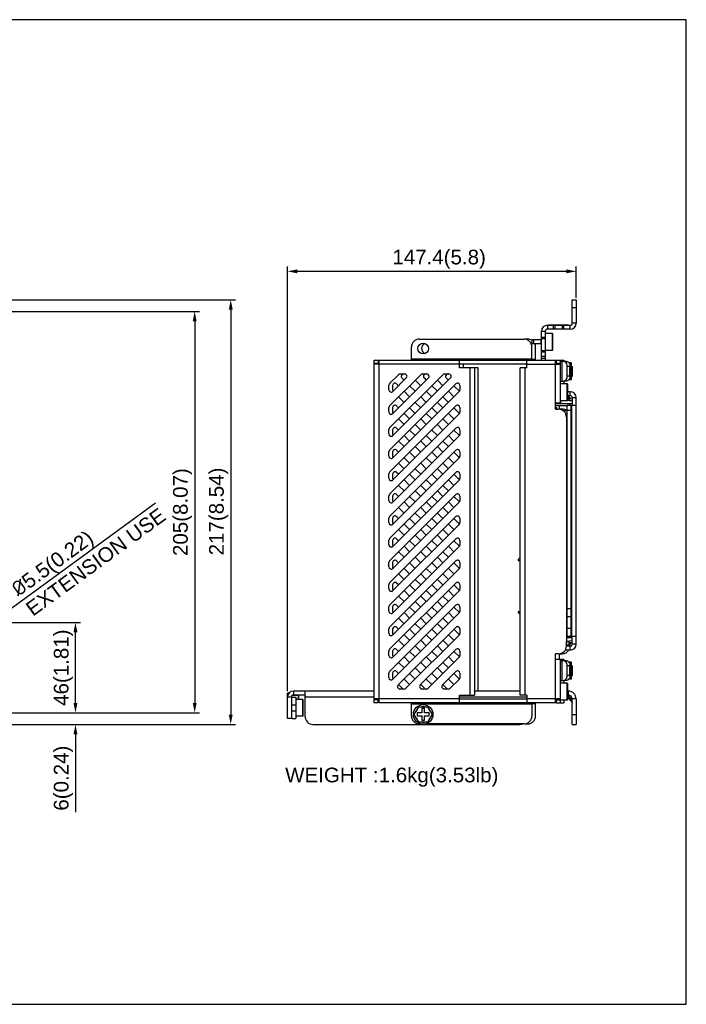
# Model space of a CAD drawing. Header units: millimetres. Extents: x 5740 to 7888, y -1457 to 417.
# Tile 82 of 120: x 7548 to 7888, y -1457 to -954. Entities that reach past the tile are written whole.
import ezdxf

# ---------------------------------------------------------------- set-up
doc = ezdxf.new("R2010")
doc.units = ezdxf.units.MM
doc.header["$LTSCALE"] = 23.1
doc.header["$PDMODE"] = 3
doc.header["$PDSIZE"] = 0.31
doc.layers.get('0').update_dxf_attribs({"linetype": 'CONTINUOUS'})
doc.layers.get('Defpoints').update_dxf_attribs({"linetype": 'CONTINUOUS'})
doc.layers.add('TEXT', color=7, linetype='CONTINUOUS')
doc.styles.get("Standard").update_dxf_attribs({"font": 'arial.ttf'})
doc.dimstyles.new('DIMSTYLE_2$0', dxfattribs={"dimtxt": 2.5, "dimasz": 3, "dimexe": 0.18, "dimexo": 0.0625, "dimgap": 0.09, "dimtad": 1, "dimdec": 0, "dimdsep": 46, "dimtxsty": 'Standard', "dimblk": '_FILLED', "dimcen": 0.09, "dimadec": 0, "dimazin": 0, "dimtp": 0.01, "dimtm": 0.01, "dimtfac": 1, "dimtdec": 0, "dimtofl": 0, "dimtmove": 0, "dimatfit": 3, "dimldrblk": '_FILLED', "dimfxl": 0, "dimtolj": 1, "dimarcsym": 0})
doc.dimstyles.new('DIMSTYLE_2$3', dxfattribs={"dimtxt": 2.5, "dimasz": 3, "dimexe": 0.18, "dimexo": 0.0625, "dimgap": 0.09, "dimtad": 1, "dimdec": 0, "dimdsep": 46, "dimtxsty": 'Standard', "dimblk": '_FILLED', "dimcen": 0.09, "dimadec": 0, "dimazin": 0, "dimtp": 0.01, "dimtm": 0.01, "dimtfac": 1, "dimtdec": 0, "dimtofl": 0, "dimtmove": 0, "dimatfit": 3, "dimldrblk": '_FILLED', "dimfxl": 0, "dimtolj": 1, "dimarcsym": 0})

# ---------------------------------------------------------------- blocks, each defined once
blk = doc.blocks.new('_FILLED')
at = {"color": 0, "linetype": 'ByBlock'}
blk.add_solid([(0, 0), (-1, 0.2), (-1, -0.2)], dxfattribs=at)
blk = doc.blocks.new('*D585')
at = {"color": 0, "linetype": 'Continuous', "lineweight": -2}
for p, q in [((7518.75, -1097.09), (7658.22, -1097.09)), ((7655.72, -1102.09), (7655.72, -1309.09)), ((7487.25, -1314.09), (7658.22, -1314.09))]:
    blk.add_line(p, q, dxfattribs=at)
at = {"layer": 'Defpoints', "color": 0, "linetype": 'Continuous'}
for p in [(7517.75, -1097.09), (7486.25, -1314.09), (7655.72, -1314.09)]:
    blk.add_point(p, dxfattribs=at)
at = {"color": 0, "linetype": 'Continuous', "lineweight": -2, "xscale": 5, "yscale": 5, "zscale": 5}
for p, rotation in [((7655.72, -1097.09), 90), ((7655.72, -1314.09), 270)]:
    blk.add_blockref('_FILLED', p, dxfattribs=dict(at, rotation=rotation))
at = {"color": 0, "linetype": 'Continuous', "insert": (7649.55, -1205.26), "char_height": 7.5, "attachment_point": 5, "rotation": 90}
blk.add_mtext('\\A1;217(8.54)', dxfattribs=at)
blk = doc.blocks.new('*D587')
at = {"color": 0, "linetype": 'Continuous', "lineweight": -2}
for p, q in [((7487.23, -1103.09), (7639.82, -1103.09)), ((7637.32, -1108.09), (7637.32, -1303.09)), ((7540.82, -1308.09), (7639.82, -1308.09))]:
    blk.add_line(p, q, dxfattribs=at)
at = {"layer": 'Defpoints', "color": 0, "linetype": 'Continuous'}
for p in [(7486.23, -1103.09), (7539.82, -1308.09), (7637.32, -1308.09)]:
    blk.add_point(p, dxfattribs=at)
at = {"color": 0, "linetype": 'Continuous', "lineweight": -2, "xscale": 5, "yscale": 5, "zscale": 5}
for p, rotation in [((7637.32, -1103.09), 90), ((7637.32, -1308.09), 270)]:
    blk.add_blockref('_FILLED', p, dxfattribs=dict(at, rotation=rotation))
at = {"color": 0, "linetype": 'Continuous', "insert": (7631.15, -1205.59), "char_height": 7.5, "attachment_point": 5, "rotation": 90}
blk.add_mtext('\\A1;205(8.07)', dxfattribs=at)
blk = doc.blocks.new('*D593')
at = {"color": 0, "linetype": 'Continuous', "lineweight": -2}
for p, q in [((7534.75, -1262.09), (7578.95, -1262.09)), ((7576.45, -1303.09), (7576.45, -1267.09)), ((7540.82, -1308.09), (7578.95, -1308.09))]:
    blk.add_line(p, q, dxfattribs=at)
at = {"layer": 'Defpoints', "color": 0, "linetype": 'Continuous'}
for p in [(7533.75, -1262.09), (7576.45, -1262.09), (7539.82, -1308.09)]:
    blk.add_point(p, dxfattribs=at)
at = {"color": 0, "linetype": 'Continuous', "lineweight": -2, "xscale": 5, "yscale": 5, "zscale": 5}
for p, rotation in [((7576.45, -1262.09), 90), ((7576.45, -1308.09), 270)]:
    blk.add_blockref('_FILLED', p, dxfattribs=dict(at, rotation=rotation))
at = {"color": 0, "linetype": 'Continuous', "insert": (7570.28, -1285.09), "char_height": 7.5, "attachment_point": 5, "rotation": 90}
blk.add_mtext('\\A1;46(1.81)', dxfattribs=at)
blk = doc.blocks.new('*D604')
at = {"color": 0, "linetype": 'Continuous', "lineweight": -2}
for p, q in [((7684.7, -1297.04), (7684.7, -1080.03)), ((7832.1, -1096.09), (7832.1, -1080.03)), ((7689.7, -1082.53), (7827.1, -1082.53))]:
    blk.add_line(p, q, dxfattribs=at)
at = {"layer": 'Defpoints', "color": 0, "linetype": 'Continuous'}
for p in [(7832.1, -1082.53), (7832.1, -1097.09), (7684.7, -1298.04)]:
    blk.add_point(p, dxfattribs=at)
at = {"color": 0, "linetype": 'Continuous', "lineweight": -2, "xscale": 5, "yscale": 5, "zscale": 5, "rotation": 180}
blk.add_blockref('_FILLED', (7684.7, -1082.53), dxfattribs=at)
at = {"color": 0, "linetype": 'Continuous', "lineweight": -2, "xscale": 5, "yscale": 5, "zscale": 5}
blk.add_blockref('_FILLED', (7832.1, -1082.53), dxfattribs=at)
at = {"color": 0, "linetype": 'Continuous', "insert": (7762.13, -1076.36), "char_height": 7.5, "attachment_point": 5}
blk.add_mtext('\\A1;147.4(5.8)', dxfattribs=at)
blk = doc.blocks.new('*D613')
at = {"color": 0, "linetype": 'Continuous', "lineweight": -2}
for p, q in [((7576.45, -1303.09), (7576.45, -1298.09)), ((7540.82, -1308.09), (7578.95, -1308.09)), ((7522.75, -1314.09), (7578.95, -1314.09)), ((7576.45, -1319.09), (7576.45, -1359.02))]:
    blk.add_line(p, q, dxfattribs=at)
at = {"layer": 'Defpoints', "color": 0, "linetype": 'Continuous'}
for p in [(7539.82, -1308.09), (7521.75, -1314.09), (7576.45, -1314.09)]:
    blk.add_point(p, dxfattribs=at)
at = {"color": 0, "linetype": 'Continuous', "lineweight": -2, "xscale": 5, "yscale": 5, "zscale": 5}
for p, rotation in [((7576.45, -1308.09), 270), ((7576.45, -1314.09), 90)]:
    blk.add_blockref('_FILLED', p, dxfattribs=dict(at, rotation=rotation))
at = {"color": 0, "linetype": 'Continuous', "insert": (7570.28, -1341.56), "char_height": 7.5, "attachment_point": 5, "rotation": 90}
blk.add_mtext('\\A1;6(0.24)', dxfattribs=at)
blk = doc.blocks.new('*D612')
at = {"color": 0, "linetype": 'Continuous', "lineweight": -2}
for p, q in [((7617.34, -1201.04), (7540.01, -1257.52)), ((7533.53, -1262.09), (7533.98, -1262.09)), ((7533.75, -1262.32), (7533.75, -1261.87))]:
    blk.add_line(p, q, dxfattribs=at)
at = {"layer": 'Defpoints', "color": 0, "linetype": 'Continuous'}
for p in [(7535.97, -1260.47), (7531.53, -1263.72)]:
    blk.add_point(p, dxfattribs=at)
at = {"color": 0, "linetype": 'Continuous', "lineweight": -2, "xscale": 5, "yscale": 5, "zscale": 5, "rotation": 216.1439360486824}
blk.add_blockref('_FILLED', (7535.97, -1260.47), dxfattribs=at)
at = {"color": 0, "linetype": 'Continuous', "insert": (7548.81, -1251.09), "char_height": 7.5, "attachment_point": 4, "rotation": 36.1439}
blk.add_mtext('\\A1;{\\fISOCPEUR|b0|i0|c0|p34;%%C}5.5(0.22)\\PEXTENSION USE', dxfattribs=at)

msp = doc.modelspace()

# ---------------------------------------------------------------- linework, layer by layer
at = {"color": 0}
for p, q in [((7830.099, -1109.094), (7830.099, -1097.094)), ((7830.099, -1097.094), (7832.099, -1097.094)), ((7830.099, -1101.094), (7832.099, -1101.094)), ((7832.099, -1097.094), (7832.099, -1109.094)), ((7817.399, -1110.094), (7817.399, -1112.094)), ((7817.399, -1110.094), (7829.099, -1110.094)), ((7818.099, -1109.894), (7818.099, -1110.094)), ((7818.099, -1109.894), (7828.099, -1109.894)), ((7819.099, -1109.894), (7819.099, -1110.094)), ((7820.599, -1112.094), (7820.599, -1110.094)), ((7821.399, -1112.094), (7821.399, -1110.094)), ((7825.099, -1112.094), (7825.099, -1110.094)), ((7825.899, -1112.094), (7825.899, -1110.094)), ((7827.099, -1109.894), (7827.099, -1110.094)), ((7828.099, -1109.894), (7828.099, -1110.094)), ((7829.099, -1112.094), (7829.099, -1110.094)), ((7832.099, -1109.094), (7830.099, -1109.094)), ((7814.399, -1127.994), (7814.399, -1113.094)), ((7814.399, -1113.094), (7816.399, -1113.094)), ((7816.399, -1116.294), (7814.399, -1116.294)), ((7816.399, -1117.094), (7814.399, -1117.094)), ((7816.399, -1127.994), (7816.399, -1113.094)), ((7819.999, -1114.274), (7816.399, -1114.274)), ((7829.099, -1112.094), (7817.399, -1112.094)), ((7819.999, -1122.914), (7819.999, -1114.274)), ((7820.199, -1114.474), (7819.999, -1114.274)), ((7820.199, -1122.714), (7820.199, -1114.474)), ((7747.999, -1127.994), (7747.999, -1121.194)), ((7751.999, -1117.194), (7805.499, -1117.194)), ((7807.399, -1117.194), (7805.499, -1117.194)), ((7809.399, -1117.594), (7809.399, -1119.594)), ((7814.199, -1117.594), (7809.399, -1117.594)), ((7814.199, -1119.594), (7809.399, -1119.594)), ((7809.499, -1127.994), (7809.499, -1121.194)), ((7810.399, -1117.594), (7810.399, -1119.594)), ((7811.399, -1127.994), (7811.399, -1121.194)), ((7814.199, -1119.594), (7814.199, -1117.594)), ((7816.399, -1123.094), (7814.399, -1123.094)), ((7816.399, -1123.894), (7814.399, -1123.894)), ((7816.399, -1126.094), (7814.399, -1126.094)), ((7816.399, -1127.094), (7814.399, -1127.094)), ((7819.999, -1122.914), (7816.399, -1122.914)), ((7819.999, -1122.914), (7820.199, -1122.714)), ((7728.999, -1302.994), (7728.999, -1127.994)), ((7728.999, -1127.994), (7730.999, -1127.994)), ((7728.999, -1129.494), (7730.999, -1129.494)), ((7772.499, -1129.994), (7728.999, -1129.994)), ((7730.999, -1127.994), (7730.999, -1129.994)), ((7730.999, -1127.994), (7731.499, -1127.994)), ((7731.499, -1302.994), (7731.499, -1127.994)), ((7731.499, -1127.994), (7821.499, -1127.994)), ((7809.499, -1127.494), (7747.999, -1127.494)), ((7772.499, -1131.894), (7772.499, -1127.994)), ((7806.999, -1129.994), (7772.499, -1129.994)), ((7780.241, -1131.894), (7772.499, -1131.894)), ((7774.399, -1129.994), (7774.399, -1131.894)), ((7777.741, -1131.894), (7777.741, -1299.094)), ((7780.241, -1131.894), (7780.241, -1299.094)), ((7782.141, -1131.894), (7780.241, -1131.894)), ((7782.055, -1297.094), (7782.055, -1131.894)), ((7782.141, -1297.094), (7782.141, -1131.894)), ((7803.499, -1299.094), (7803.499, -1131.894)), ((7806.999, -1131.894), (7803.499, -1131.894)), ((7805.999, -1299.094), (7805.999, -1131.894)), ((7806.999, -1131.894), (7806.999, -1127.994)), ((7806.999, -1129.994), (7823.999, -1129.994)), ((7809.499, -1127.494), (7811.399, -1127.494)), ((7821.499, -1152.994), (7821.499, -1127.994)), ((7821.499, -1127.994), (7821.999, -1127.994)), ((7821.499, -1128.594), (7821.999, -1128.594)), ((7821.999, -1129.994), (7821.999, -1127.994)), ((7821.999, -1127.994), (7823.999, -1127.994)), ((7821.999, -1129.494), (7823.999, -1129.494)), ((7823.999, -1127.994), (7823.999, -1149.994)), ((7823.999, -1127.994), (7825.899, -1127.994)), ((7825.766, -1128.594), (7823.999, -1128.594)), ((7824.877, -1128.594), (7824.877, -1138.594)), ((7827.181, -1128.594), (7825.766, -1128.594)), ((7825.899, -1127.994), (7825.899, -1128.594)), ((7827.534, -1136.094), (7827.534, -1131.094)), ((7828.948, -1131.094), (7827.534, -1131.094)), ((7829.599, -1129.274), (7828.39, -1129.274)), ((7828.948, -1136.094), (7828.948, -1131.094)), ((7829.599, -1137.914), (7829.599, -1129.274)), ((7829.799, -1129.474), (7829.599, -1129.274)), ((7829.799, -1137.714), (7829.799, -1129.474)), ((7829.799, -1131.094), (7830.199, -1131.094)), ((7830.199, -1136.094), (7830.199, -1131.094)), ((7736.85, -1139.927), (7741.432, -1135.345)), ((7736.85, -1151.241), (7752.746, -1135.345)), ((7736.85, -1162.555), (7764.06, -1135.345)), ((7745.392, -1137.042), (7738.547, -1143.887)), ((7756.706, -1137.042), (7738.547, -1155.201)), ((7768.019, -1137.042), (7738.547, -1166.514)), ((7742.281, -1134.994), (7744.543, -1134.994)), ((7743.124, -1137.042), (7744.258, -1138.176)), ((7753.594, -1134.994), (7755.857, -1134.994)), ((7754.438, -1137.042), (7755.572, -1138.176)), ((7764.908, -1134.994), (7767.171, -1134.994)), ((7765.752, -1137.042), (7766.885, -1138.176)), ((7828.948, -1136.094), (7827.534, -1136.094)), ((7829.799, -1136.094), (7830.199, -1136.094)), ((7736.499, -1143.038), (7736.499, -1140.776)), ((7736.85, -1173.868), (7770.692, -1140.026)), ((7738.399, -1140.871), (7738.399, -1143.133)), ((7741.43, -1141.005), (7740.447, -1140.022)), ((7747.086, -1141.005), (7749.915, -1143.833)), ((7752.743, -1141.005), (7749.915, -1138.176)), ((7758.4, -1141.005), (7761.229, -1143.833)), ((7764.057, -1141.005), (7761.229, -1138.176)), ((7769.714, -1141.005), (7772.542, -1143.833)), ((7772.741, -1140.875), (7772.741, -1143.138)), ((7823.999, -1138.594), (7825.766, -1138.594)), ((7827.599, -1140.074), (7823.999, -1140.074)), ((7827.181, -1138.594), (7825.766, -1138.594)), ((7825.899, -1138.594), (7825.899, -1140.074)), ((7827.599, -1148.714), (7827.599, -1140.074)), ((7827.799, -1140.274), (7827.599, -1140.074)), ((7827.799, -1148.514), (7827.799, -1140.274)), ((7829.599, -1137.914), (7828.39, -1137.914)), ((7829.599, -1137.914), (7829.799, -1137.714)), ((7772.389, -1143.986), (7738.547, -1177.828)), ((7741.43, -1146.661), (7744.258, -1149.49)), ((7747.086, -1146.661), (7744.258, -1143.833)), ((7752.743, -1146.661), (7755.572, -1149.49)), ((7758.4, -1146.661), (7755.572, -1143.833)), ((7764.057, -1146.661), (7766.885, -1149.49)), ((7769.714, -1146.661), (7766.885, -1143.833)), ((7829.099, -1144.094), (7827.799, -1144.094)), ((7829.099, -1146.094), (7827.799, -1146.094)), ((7827.799, -1146.415), (7828.599, -1146.394)), ((7828.599, -1148.702), (7828.599, -1146.394)), ((7829.099, -1146.094), (7829.099, -1144.094)), ((7830.099, -1147.094), (7832.099, -1147.094)), ((7830.099, -1147.094), (7830.099, -1150.294)), ((7832.099, -1273.094), (7832.099, -1147.094)), ((7736.499, -1154.352), (7736.499, -1152.089)), ((7736.85, -1185.182), (7770.692, -1151.34)), ((7738.399, -1152.184), (7738.399, -1154.447)), ((7741.43, -1152.318), (7740.447, -1151.336)), ((7747.086, -1152.318), (7749.915, -1155.147)), ((7752.743, -1152.318), (7749.915, -1149.49)), ((7758.4, -1152.318), (7761.229, -1155.147)), ((7764.057, -1152.318), (7761.229, -1149.49)), ((7769.714, -1152.318), (7772.542, -1155.147)), ((7772.741, -1152.189), (7772.741, -1154.451)), ((7823.999, -1149.994), (7821.499, -1149.994)), ((7830.099, -1150.294), (7821.499, -1150.294)), ((7827.599, -1151.294), (7821.499, -1151.294)), ((7821.499, -1152.094), (7822.099, -1152.094)), ((7822.099, -1152.094), (7822.099, -1152.994)), ((7823.399, -1151.294), (7823.399, -1152.994)), ((7827.599, -1148.714), (7823.999, -1148.714)), ((7824.099, -1148.714), (7824.099, -1150.294)), ((7827.799, -1148.514), (7827.599, -1148.714)), ((7832.099, -1151.094), (7827.599, -1151.094)), ((7827.599, -1269.094), (7827.599, -1151.094)), ((7828.599, -1148.394), (7827.796, -1148.415)), ((7830.099, -1147.829), (7828.599, -1147.751)), ((7830.099, -1148.78), (7828.599, -1148.702)), ((7828.677, -1150.294), (7828.677, -1151.094)), ((7829.599, -1269.094), (7829.599, -1151.094)), ((7829.799, -1151.094), (7829.799, -1269.094)), ((7829.899, -1269.094), (7829.899, -1151.094)), ((7830.099, -1150.294), (7830.099, -1151.094)), ((7772.389, -1155.3), (7738.547, -1189.142)), ((7747.086, -1157.975), (7744.258, -1155.147)), ((7758.4, -1157.975), (7755.572, -1155.147)), ((7769.714, -1157.975), (7766.885, -1155.147)), ((7821.499, -1152.994), (7823.099, -1152.994)), ((7824.999, -1152.994), (7823.399, -1152.994)), ((7827.599, -1153.894), (7825.623, -1153.894)), ((7827.099, -1156.994), (7827.099, -1273.994)), ((7829.599, -1153.594), (7827.599, -1153.594)), ((7741.43, -1157.975), (7744.258, -1160.804)), ((7752.743, -1163.632), (7749.915, -1160.804)), ((7752.743, -1157.975), (7755.572, -1160.804)), ((7764.057, -1163.632), (7761.229, -1160.804)), ((7764.057, -1157.975), (7766.885, -1160.804)), ((7827.599, -1159.294), (7827.099, -1159.294)), ((7736.499, -1165.666), (7736.499, -1163.403)), ((7736.85, -1196.496), (7770.692, -1162.654)), ((7738.399, -1163.498), (7738.399, -1165.761)), ((7772.389, -1166.614), (7738.547, -1200.455)), ((7741.43, -1163.632), (7740.447, -1162.65)), ((7747.086, -1169.289), (7744.258, -1166.46)), ((7747.086, -1163.632), (7749.915, -1166.46)), ((7758.4, -1169.289), (7755.572, -1166.46)), ((7758.4, -1163.632), (7761.229, -1166.46)), ((7769.714, -1169.289), (7766.885, -1166.46)), ((7769.714, -1163.632), (7772.542, -1166.46)), ((7772.741, -1163.502), (7772.741, -1165.765)), ((7741.43, -1169.289), (7744.258, -1172.117)), ((7752.743, -1174.946), (7749.915, -1172.117)), ((7752.743, -1169.289), (7755.572, -1172.117)), ((7764.057, -1174.946), (7761.229, -1172.117)), ((7764.057, -1169.289), (7766.885, -1172.117)), ((7736.499, -1176.98), (7736.499, -1174.717)), ((7736.85, -1207.809), (7770.692, -1173.967)), ((7738.399, -1174.812), (7738.399, -1177.075)), ((7741.43, -1174.946), (7740.447, -1173.963)), ((7747.086, -1174.946), (7749.915, -1177.774)), ((7758.4, -1174.946), (7761.229, -1177.774)), ((7769.714, -1174.946), (7772.542, -1177.774)), ((7772.741, -1174.816), (7772.741, -1177.079)), ((7772.389, -1177.927), (7738.547, -1211.769)), ((7741.43, -1180.603), (7744.258, -1183.431)), ((7747.086, -1180.603), (7744.258, -1177.774)), ((7752.743, -1180.603), (7755.572, -1183.431)), ((7758.4, -1180.603), (7755.572, -1177.774)), ((7764.057, -1180.603), (7766.885, -1183.431)), ((7769.714, -1180.603), (7766.885, -1177.774)), ((7736.499, -1188.293), (7736.499, -1186.031)), ((7736.85, -1219.123), (7770.692, -1185.281)), ((7738.399, -1186.126), (7738.399, -1188.388)), ((7741.43, -1186.259), (7740.447, -1185.277)), ((7747.086, -1186.259), (7749.915, -1189.088)), ((7752.743, -1186.259), (7749.915, -1183.431)), ((7758.4, -1186.259), (7761.229, -1189.088)), ((7764.057, -1186.259), (7761.229, -1183.431)), ((7769.714, -1186.259), (7772.542, -1189.088)), ((7772.741, -1186.13), (7772.741, -1188.392)), ((7772.389, -1189.241), (7738.547, -1223.083)), ((7741.43, -1191.916), (7744.258, -1194.745)), ((7747.086, -1191.916), (7744.258, -1189.088)), ((7752.743, -1191.916), (7755.572, -1194.745)), ((7758.4, -1191.916), (7755.572, -1189.088)), ((7764.057, -1191.916), (7766.885, -1194.745)), ((7769.714, -1191.916), (7766.885, -1189.088)), ((7827.599, -1192.094), (7827.099, -1192.094)), ((7736.499, -1199.607), (7736.499, -1197.344)), ((7736.85, -1230.437), (7770.692, -1196.595)), ((7738.399, -1197.439), (7738.399, -1199.702)), ((7741.43, -1197.573), (7740.447, -1196.591)), ((7747.086, -1197.573), (7749.915, -1200.402)), ((7752.743, -1197.573), (7749.915, -1194.745)), ((7758.4, -1197.573), (7761.229, -1200.402)), ((7764.057, -1197.573), (7761.229, -1194.745)), ((7769.714, -1197.573), (7772.542, -1200.402)), ((7772.741, -1197.443), (7772.741, -1199.706)), ((7827.599, -1197.494), (7827.099, -1197.494)), ((7772.389, -1200.555), (7738.547, -1234.397)), ((7747.086, -1203.23), (7744.258, -1200.402)), ((7758.4, -1203.23), (7755.572, -1200.402)), ((7769.714, -1203.23), (7766.885, -1200.402)), ((7741.43, -1203.23), (7744.258, -1206.058)), ((7752.743, -1208.887), (7749.915, -1206.058)), ((7752.743, -1203.23), (7755.572, -1206.058)), ((7764.057, -1208.887), (7761.229, -1206.058)), ((7764.057, -1203.23), (7766.885, -1206.058)), ((7827.599, -1203.894), (7827.099, -1203.894)), ((7736.499, -1210.921), (7736.499, -1208.658)), ((7736.85, -1241.751), (7770.692, -1207.909)), ((7738.399, -1208.753), (7738.399, -1211.016)), ((7772.389, -1211.868), (7738.547, -1245.71)), ((7741.43, -1208.887), (7740.447, -1207.904)), ((7747.086, -1214.544), (7744.258, -1211.715)), ((7747.086, -1208.887), (7749.915, -1211.715)), ((7758.4, -1214.544), (7755.572, -1211.715)), ((7758.4, -1208.887), (7761.229, -1211.715)), ((7769.714, -1214.544), (7766.885, -1211.715)), ((7769.714, -1208.887), (7772.542, -1211.715)), ((7772.741, -1208.757), (7772.741, -1211.02)), ((7827.599, -1209.294), (7827.099, -1209.294)), ((7741.43, -1214.544), (7744.258, -1217.372)), ((7752.743, -1220.201), (7749.915, -1217.372)), ((7752.743, -1214.544), (7755.572, -1217.372)), ((7764.057, -1220.201), (7761.229, -1217.372)), ((7764.057, -1214.544), (7766.885, -1217.372)), ((7736.499, -1222.234), (7736.499, -1219.972)), ((7736.85, -1253.064), (7770.692, -1219.222)), ((7738.399, -1220.067), (7738.399, -1222.329)), ((7741.43, -1220.201), (7740.447, -1219.218)), ((7747.086, -1220.201), (7749.915, -1223.029)), ((7758.4, -1220.201), (7761.229, -1223.029)), ((7769.714, -1220.201), (7772.542, -1223.029)), ((7772.741, -1220.071), (7772.741, -1222.334)), ((7772.389, -1223.182), (7738.547, -1257.024)), ((7741.43, -1225.857), (7744.258, -1228.686)), ((7747.086, -1225.857), (7744.258, -1223.029)), ((7752.743, -1225.857), (7755.572, -1228.686)), ((7758.4, -1225.857), (7755.572, -1223.029)), ((7764.057, -1225.857), (7766.885, -1228.686)), ((7769.714, -1225.857), (7766.885, -1223.029)), ((7736.499, -1233.548), (7736.499, -1231.285)), ((7736.85, -1264.378), (7770.692, -1230.536)), ((7738.399, -1231.38), (7738.399, -1233.643)), ((7741.43, -1231.514), (7740.447, -1230.532)), ((7747.086, -1231.514), (7749.915, -1234.343)), ((7752.743, -1231.514), (7749.915, -1228.686)), ((7758.4, -1231.514), (7761.229, -1234.343)), ((7764.057, -1231.514), (7761.229, -1228.686)), ((7769.714, -1231.514), (7772.542, -1234.343)), ((7772.741, -1231.385), (7772.741, -1233.647)), ((7802.49, -1229.823), (7803.499, -1228.714)), ((7802.49, -1229.823), (7802.49, -1230.331)), ((7802.49, -1230.331), (7803.499, -1230.331)), ((7772.389, -1234.496), (7738.547, -1268.338)), ((7741.43, -1237.171), (7744.258, -1240)), ((7747.086, -1237.171), (7744.258, -1234.343)), ((7752.743, -1237.171), (7755.572, -1240)), ((7758.4, -1237.171), (7755.572, -1234.343)), ((7764.057, -1237.171), (7766.885, -1240)), ((7769.714, -1237.171), (7766.885, -1234.343)), ((7736.499, -1244.862), (7736.499, -1242.599)), ((7736.85, -1275.692), (7770.692, -1241.85)), ((7738.399, -1242.694), (7738.399, -1244.957)), ((7741.43, -1242.828), (7740.447, -1241.846)), ((7747.086, -1242.828), (7749.915, -1245.656)), ((7752.743, -1242.828), (7749.915, -1240)), ((7758.4, -1242.828), (7761.229, -1245.656)), ((7764.057, -1242.828), (7761.229, -1240)), ((7769.714, -1242.828), (7772.542, -1245.656)), ((7772.741, -1242.698), (7772.741, -1244.961)), ((7772.389, -1245.81), (7738.547, -1279.651)), ((7747.086, -1248.485), (7744.258, -1245.656)), ((7758.4, -1248.485), (7755.572, -1245.656)), ((7769.714, -1248.485), (7766.885, -1245.656)), ((7741.43, -1248.485), (7744.258, -1251.313)), ((7752.743, -1254.142), (7749.915, -1251.313)), ((7752.743, -1248.485), (7755.572, -1251.313)), ((7764.057, -1254.142), (7761.229, -1251.313)), ((7764.057, -1248.485), (7766.885, -1251.313)), ((7736.499, -1256.176), (7736.499, -1253.913)), ((7736.85, -1287.005), (7770.692, -1253.163)), ((7738.399, -1254.008), (7738.399, -1256.271)), ((7772.389, -1257.123), (7738.547, -1290.965)), ((7741.43, -1254.142), (7740.447, -1253.159)), ((7747.086, -1259.799), (7744.258, -1256.97)), ((7747.086, -1254.142), (7749.915, -1256.97)), ((7758.4, -1259.799), (7755.572, -1256.97)), ((7758.4, -1254.142), (7761.229, -1256.97)), ((7769.714, -1259.799), (7766.885, -1256.97)), ((7769.714, -1254.142), (7772.542, -1256.97)), ((7772.741, -1254.012), (7772.741, -1256.275)), ((7803.499, -1256.62), (7802.49, -1256.62)), ((7802.49, -1256.62), (7802.49, -1256.874)), ((7802.49, -1256.874), (7803.499, -1257.984)), ((7829.599, -1255.094), (7827.599, -1255.094)), ((7741.43, -1259.799), (7744.258, -1262.627)), ((7752.743, -1265.455), (7749.915, -1262.627)), ((7752.743, -1259.799), (7755.572, -1262.627)), ((7764.057, -1265.455), (7761.229, -1262.627)), ((7764.057, -1259.799), (7766.885, -1262.627)), ((7827.599, -1261.394), (7827.099, -1261.394)), ((7829.599, -1259.094), (7827.599, -1259.094)), ((7736.499, -1267.489), (7736.499, -1265.226)), ((7738.399, -1265.322), (7738.399, -1267.584)), ((7741.43, -1265.455), (7740.447, -1264.473)), ((7741.224, -1293.945), (7770.692, -1264.477)), ((7747.086, -1265.455), (7749.915, -1268.284)), ((7758.4, -1265.455), (7761.229, -1268.284)), ((7769.714, -1265.455), (7772.542, -1268.284)), ((7772.741, -1265.326), (7772.741, -1267.588)), ((7827.599, -1266.794), (7827.099, -1266.794)), ((7829.599, -1265.094), (7827.599, -1265.094)), ((7741.43, -1271.112), (7744.258, -1273.941)), ((7747.086, -1271.112), (7744.258, -1268.284)), ((7772.389, -1268.437), (7745.184, -1295.642)), ((7752.743, -1271.112), (7755.572, -1273.941)), ((7758.4, -1271.112), (7755.572, -1268.284)), ((7764.057, -1271.112), (7766.885, -1273.941)), ((7769.714, -1271.112), (7766.885, -1268.284)), ((7827.599, -1268.894), (7827.099, -1268.894)), ((7830.099, -1269.894), (7827.099, -1269.894)), ((7828.599, -1271.794), (7827.099, -1271.754)), ((7827.177, -1273.756), (7827.177, -1271.756)), ((7832.099, -1269.094), (7827.599, -1269.094)), ((7830.099, -1271.408), (7828.599, -1271.486)), ((7828.599, -1273.794), (7828.599, -1271.486)), ((7830.099, -1272.359), (7828.599, -1272.437)), ((7828.677, -1269.094), (7828.677, -1269.894)), ((7828.999, -1273.994), (7828.999, -1272.905)), ((7830.099, -1273.094), (7830.099, -1269.094)), ((7832.099, -1273.094), (7830.099, -1273.094)), ((7736.499, -1278.803), (7736.499, -1276.54)), ((7738.399, -1276.635), (7738.399, -1278.898)), ((7741.43, -1276.769), (7740.447, -1275.787)), ((7747.086, -1276.769), (7749.915, -1279.598)), ((7752.743, -1276.769), (7749.915, -1273.941)), ((7752.538, -1293.945), (7770.692, -1275.791)), ((7758.4, -1276.769), (7761.229, -1279.598)), ((7764.057, -1276.769), (7761.229, -1273.941)), ((7769.714, -1276.769), (7772.542, -1279.598)), ((7772.741, -1276.639), (7772.741, -1278.902)), ((7823.099, -1277.994), (7821.499, -1277.994)), ((7821.499, -1302.994), (7821.499, -1277.994)), ((7823.399, -1277.994), (7824.999, -1277.994)), ((7823.399, -1277.994), (7823.399, -1280.994)), ((7829.099, -1276.094), (7826.499, -1276.094)), ((7828.599, -1273.794), (7827.099, -1273.754)), ((7827.415, -1273.763), (7827.099, -1273.842)), ((7829.099, -1274.094), (7827.099, -1274.094)), ((7829.099, -1276.094), (7829.099, -1274.094)), ((7741.43, -1282.426), (7744.258, -1285.254)), ((7747.086, -1282.426), (7744.258, -1279.598)), ((7752.743, -1282.426), (7755.572, -1285.254)), ((7758.4, -1282.426), (7755.572, -1279.598)), ((7772.389, -1279.751), (7756.498, -1295.642)), ((7764.057, -1282.426), (7766.885, -1285.254)), ((7769.714, -1282.426), (7766.885, -1279.598)), ((7823.999, -1280.994), (7821.499, -1280.994)), ((7825.899, -1280.994), (7823.999, -1280.994)), ((7823.999, -1280.994), (7823.999, -1302.994)), ((7825.766, -1281.594), (7823.999, -1281.594)), ((7824.877, -1281.594), (7824.877, -1291.594)), ((7827.181, -1281.594), (7825.766, -1281.594)), ((7825.899, -1280.994), (7825.899, -1281.594)), ((7829.599, -1282.274), (7828.39, -1282.274)), ((7829.799, -1282.474), (7829.599, -1282.274)), ((7829.599, -1290.914), (7829.599, -1282.274)), ((7829.799, -1290.714), (7829.799, -1282.474)), ((7736.499, -1290.117), (7736.499, -1287.854)), ((7738.399, -1287.949), (7738.399, -1290.212)), ((7741.43, -1288.083), (7740.447, -1287.1)), ((7747.086, -1288.083), (7749.915, -1290.911)), ((7752.743, -1288.083), (7749.915, -1285.254)), ((7758.4, -1288.083), (7761.229, -1290.911)), ((7764.057, -1288.083), (7761.229, -1285.254)), ((7763.852, -1293.945), (7770.692, -1287.105)), ((7769.714, -1288.083), (7772.542, -1290.911)), ((7772.741, -1287.953), (7772.741, -1290.216)), ((7828.948, -1284.094), (7827.534, -1284.094)), ((7827.534, -1289.094), (7827.534, -1284.094)), ((7828.948, -1289.094), (7828.948, -1284.094)), ((7829.799, -1284.094), (7830.199, -1284.094)), ((7830.199, -1289.094), (7830.199, -1284.094)), ((7747.086, -1293.74), (7744.258, -1290.911)), ((7758.4, -1293.74), (7755.572, -1290.911)), ((7769.714, -1293.74), (7766.885, -1290.911)), ((7772.389, -1291.064), (7767.811, -1295.642)), ((7823.999, -1291.594), (7825.766, -1291.594)), ((7827.599, -1293.074), (7823.999, -1293.074)), ((7827.181, -1291.594), (7825.766, -1291.594)), ((7825.899, -1291.594), (7825.899, -1293.074)), ((7828.948, -1289.094), (7827.534, -1289.094)), ((7827.799, -1293.274), (7827.599, -1293.074)), ((7827.599, -1301.714), (7827.599, -1293.074)), ((7829.599, -1290.914), (7828.39, -1290.914)), ((7829.599, -1290.914), (7829.799, -1290.714)), ((7829.799, -1289.094), (7830.199, -1289.094)), ((7685.513, -1298.044), (7684.699, -1298.044)), ((7684.699, -1311.094), (7684.699, -1298.044)), ((7728.999, -1297.094), (7687.699, -1297.094)), ((7687.699, -1297.094), (7687.699, -1299.094)), ((7693.699, -1310.094), (7693.699, -1297.094)), ((7741.43, -1293.74), (7743.332, -1295.642)), ((7744.335, -1295.994), (7742.073, -1295.994)), ((7752.743, -1293.74), (7754.646, -1295.642)), ((7755.649, -1295.994), (7753.386, -1295.994)), ((7764.057, -1293.74), (7765.96, -1295.642)), ((7766.963, -1295.994), (7764.7, -1295.994)), ((7803.499, -1297.094), (7780.241, -1297.094)), ((7827.799, -1301.514), (7827.799, -1293.274)), ((7827.799, -1297.094), (7828.099, -1297.094)), ((7828.099, -1297.094), (7828.099, -1299.094)), ((7686.899, -1300.094), (7684.699, -1300.094)), ((7686.699, -1300.094), (7686.699, -1311.094)), ((7686.899, -1300.094), (7688.899, -1300.094)), ((7686.899, -1311.094), (7686.899, -1300.094)), ((7690.299, -1299.274), (7687.131, -1299.274)), ((7693.699, -1299.094), (7687.699, -1299.094)), ((7688.899, -1300.094), (7688.899, -1311.094)), ((7692.499, -1301.274), (7688.899, -1301.274)), ((7690.499, -1299.474), (7690.299, -1299.274)), ((7690.299, -1301.274), (7690.299, -1299.274)), ((7690.499, -1301.274), (7690.499, -1299.474)), ((7692.699, -1301.474), (7692.499, -1301.274)), ((7692.499, -1309.914), (7692.499, -1301.274)), ((7692.699, -1309.714), (7692.699, -1301.474)), ((7728.999, -1300.094), (7693.699, -1300.094)), ((7772.499, -1300.994), (7728.999, -1300.994)), ((7730.999, -1301.494), (7728.999, -1301.494)), ((7730.999, -1302.994), (7728.999, -1302.994)), ((7730.999, -1302.994), (7730.999, -1300.994)), ((7821.499, -1302.994), (7731.499, -1302.994)), ((7747.999, -1309.794), (7747.999, -1302.994)), ((7772.499, -1299.094), (7780.241, -1299.094)), ((7772.499, -1302.994), (7772.499, -1299.094)), ((7806.999, -1300.094), (7772.499, -1300.094)), ((7772.499, -1300.994), (7806.999, -1300.994)), ((7806.999, -1299.094), (7803.499, -1299.094)), ((7806.999, -1299.094), (7806.999, -1302.994)), ((7823.999, -1300.994), (7806.999, -1300.994)), ((7809.499, -1302.994), (7809.499, -1309.794)), ((7811.399, -1309.794), (7811.399, -1302.994)), ((7821.999, -1302.994), (7821.499, -1302.994)), ((7821.999, -1302.994), (7821.999, -1300.994)), ((7821.999, -1301.494), (7823.999, -1301.494)), ((7821.999, -1302.994), (7823.999, -1302.994)), ((7827.599, -1301.714), (7823.999, -1301.714)), ((7823.999, -1302.994), (7825.899, -1302.994)), ((7825.899, -1301.714), (7825.899, -1302.994)), ((7827.799, -1301.514), (7827.599, -1301.714)), ((7827.864, -1299.564), (7827.798, -1299.553)), ((7828.099, -1299.094), (7827.799, -1299.094)), ((7827.799, -1300.385), (7829.806, -1302.393)), ((7828.629, -1299.564), (7827.864, -1299.564)), ((7827.864, -1299.564), (7829.629, -1301.329)), ((7829.629, -1301.329), (7829.629, -1300.564)), ((7829.806, -1302.393), (7829.629, -1301.329)), ((7829.806, -1302.393), (7829.861, -1302.452)), ((7829.86, -1302.452), (7829.945, -1302.567)), ((7829.932, -1302.549), (7829.975, -1302.622)), ((7829.944, -1302.565), (7830.011, -1302.691)), ((7829.944, -1302.566), (7829.945, -1302.567)), ((7829.945, -1302.567), (7830.011, -1302.69)), ((7830.004, -1302.676), (7830.054, -1302.803)), ((7830.01, -1302.689), (7830.059, -1302.821)), ((7830.036, -1302.758), (7830.059, -1302.821)), ((7830.054, -1302.803), (7830.056, -1302.812)), ((7832.099, -1301.094), (7830.099, -1301.094)), ((7830.099, -1314.094), (7830.099, -1301.094)), ((7832.099, -1301.094), (7832.099, -1314.094)), ((7686.899, -1304.094), (7688.899, -1304.094)), ((7686.899, -1307.094), (7688.899, -1307.094)), ((7747.999, -1303.494), (7809.499, -1303.494)), ((7749.438, -1308.994), (7751.718, -1305.044)), ((7753.249, -1308.244), (7750.999, -1308.244)), ((7750.999, -1308.244), (7750.999, -1309.744)), ((7751.718, -1305.044), (7756.279, -1305.044)), ((7754.749, -1305.994), (7753.249, -1305.994)), ((7753.249, -1305.994), (7753.249, -1308.244)), ((7754.749, -1308.244), (7754.749, -1305.994)), ((7756.999, -1308.244), (7754.749, -1308.244)), ((7756.279, -1305.044), (7758.56, -1308.994)), ((7756.999, -1309.744), (7756.999, -1308.244)), ((7811.399, -1303.494), (7809.499, -1303.494)), ((7686.899, -1311.094), (7684.699, -1311.094)), ((7686.899, -1311.094), (7688.899, -1311.094)), ((7692.499, -1309.914), (7688.899, -1309.914)), ((7692.499, -1309.914), (7692.699, -1309.714)), ((7751.718, -1312.944), (7749.438, -1308.994)), ((7750.999, -1309.744), (7753.249, -1309.744)), ((7756.279, -1312.944), (7751.718, -1312.944)), ((7753.249, -1309.744), (7753.249, -1311.994)), ((7753.249, -1311.994), (7754.749, -1311.994)), ((7754.749, -1309.744), (7756.999, -1309.744)), ((7754.749, -1311.994), (7754.749, -1309.744)), ((7758.56, -1308.994), (7756.279, -1312.944)), ((7830.099, -1309.094), (7832.099, -1309.094)), ((7697.699, -1314.094), (7803.399, -1314.094)), ((7752.6, -1313.794), (7751.999, -1313.794)), ((7805.499, -1313.794), (7755.398, -1313.794)), ((7805.499, -1313.794), (7807.399, -1313.794)), ((7830.099, -1314.094), (7832.099, -1314.094))]:
    msp.add_line(p, q, dxfattribs=at)
for points in [[(7829.806, -1302.393), (7829.806, -1302.393), (7829.805, -1302.388), (7829.803, -1302.377), (7829.8, -1302.358)], [(7830.059, -1302.821), (7830.089, -1302.957), (7830.099, -1303.097)]]:
    msp.add_lwpolyline(points, dxfattribs=at)
for centre, radius in [((7753.999, -1121.994), 2.75), ((7753.999, -1308.994), 5)]:
    msp.add_circle(centre, radius, dxfattribs=at)
for centre, radius, start, end in [((7817.399, -1113.094), 3, 90, 180), ((7829.099, -1109.094), 3, 270, 0), ((7829.099, -1109.094), 1, 270, 0), ((7817.399, -1113.094), 1, 90, 180), ((7751.999, -1121.194), 4, 90, 180), ((7755.899, -1121.994), 2.75, 110.22274, 249.77726), ((7805.499, -1121.194), 4, 0, 90), ((7807.399, -1121.194), 4, 60, 90), ((7807.399, -1121.194), 4, 0, 23.5998), ((7814.199, -1117.394), 2.2, 270, 275.22949), ((7742.281, -1136.194), 1.2, 90, 135), ((7743.973, -1136.194), 1.2, 90, 225), ((7744.543, -1136.194), 1.2, 315, 90), ((7753.594, -1136.194), 1.2, 90, 135), ((7755.286, -1136.194), 1.2, 90, 225), ((7755.857, -1136.194), 1.2, 315, 90), ((7764.908, -1136.194), 1.2, 90, 135), ((7766.6, -1136.194), 1.2, 90, 225), ((7767.171, -1136.194), 1.2, 315, 90), ((7737.699, -1140.776), 1.2, 135, 180), ((7739.599, -1140.871), 1.2, 45, 180), ((7771.541, -1140.875), 1.2, 0, 135), ((7737.699, -1143.038), 1.2, 180, 315), ((7739.599, -1143.133), 1.2, 180, 214.88493), ((7771.541, -1143.138), 1.2, 315, 0), ((7826.599, -1149.828), 3.5, 35.53252, 55.13743), ((7829.099, -1147.094), 3, 0, 90), ((7829.099, -1147.094), 1, 0, 90), ((7737.699, -1152.089), 1.2, 135, 180), ((7739.599, -1152.184), 1.2, 45, 180), ((7771.541, -1152.189), 1.2, 0, 135), ((7737.699, -1154.352), 1.2, 180, 315), ((7739.599, -1154.447), 1.2, 180, 214.88493), ((7771.541, -1154.451), 1.2, 315, 0), ((7823.099, -1156.994), 4, 0, 90), ((7824.999, -1156.994), 4, 50.84958, 90), ((7739.599, -1163.498), 1.2, 45, 180), ((7771.541, -1163.502), 1.2, 0, 135), ((7737.699, -1163.403), 1.2, 135, 180), ((7737.699, -1165.666), 1.2, 180, 315), ((7739.599, -1165.761), 1.2, 180, 214.88493), ((7771.541, -1165.765), 1.2, 315, 0), ((7737.699, -1174.717), 1.2, 135, 180), ((7737.699, -1176.98), 1.2, 180, 315), ((7739.599, -1174.812), 1.2, 45, 180), ((7739.599, -1177.075), 1.2, 180, 214.88493), ((7771.541, -1174.816), 1.2, 0, 135), ((7771.541, -1177.079), 1.2, 315, 0), ((7737.699, -1186.031), 1.2, 135, 180), ((7739.599, -1186.126), 1.2, 45, 180), ((7771.541, -1186.13), 1.2, 0, 135), ((7737.699, -1188.293), 1.2, 180, 315), ((7739.599, -1188.388), 1.2, 180, 214.88493), ((7771.541, -1188.392), 1.2, 315, 0), ((7737.699, -1197.344), 1.2, 135, 180), ((7739.599, -1197.439), 1.2, 45, 180), ((7771.541, -1197.443), 1.2, 0, 135), ((7737.699, -1199.607), 1.2, 180, 315), ((7739.599, -1199.702), 1.2, 180, 214.88493), ((7771.541, -1199.706), 1.2, 315, 0), ((7739.599, -1208.753), 1.2, 45, 180), ((7771.541, -1208.757), 1.2, 0, 135), ((7737.699, -1208.658), 1.2, 135, 180), ((7737.699, -1210.921), 1.2, 180, 315), ((7739.599, -1211.016), 1.2, 180, 214.88493), ((7771.541, -1211.02), 1.2, 315, 0), ((7737.699, -1219.972), 1.2, 135, 180), ((7737.699, -1222.234), 1.2, 180, 315), ((7739.599, -1220.067), 1.2, 45, 180), ((7739.599, -1222.329), 1.2, 180, 214.88493), ((7771.541, -1220.071), 1.2, 0, 135), ((7771.541, -1222.334), 1.2, 315, 0), ((7737.699, -1231.285), 1.2, 135, 180), ((7739.599, -1231.38), 1.2, 45, 180), ((7771.541, -1231.385), 1.2, 0, 135), ((7737.699, -1233.548), 1.2, 180, 315), ((7739.599, -1233.643), 1.2, 180, 214.88493), ((7771.541, -1233.647), 1.2, 315, 0), ((7737.699, -1242.599), 1.2, 135, 180), ((7739.599, -1242.694), 1.2, 45, 180), ((7771.541, -1242.698), 1.2, 0, 135), ((7737.699, -1244.862), 1.2, 180, 315), ((7739.599, -1244.957), 1.2, 180, 214.88493), ((7771.541, -1244.961), 1.2, 315, 0), ((7739.599, -1254.008), 1.2, 45, 180), ((7771.541, -1254.012), 1.2, 0, 135), ((7737.699, -1253.913), 1.2, 135, 180), ((7737.699, -1256.176), 1.2, 180, 315), ((7739.599, -1256.271), 1.2, 180, 214.88493), ((7771.541, -1256.275), 1.2, 315, 0), ((7737.699, -1265.226), 1.2, 135, 180), ((7737.699, -1267.489), 1.2, 180, 315), ((7739.599, -1265.322), 1.2, 45, 180), ((7739.599, -1267.584), 1.2, 180, 214.88493), ((7771.541, -1265.326), 1.2, 0, 135), ((7771.541, -1267.588), 1.2, 315, 0), ((7826.599, -1270.359), 3.5, 304.86258, 324.46746), ((7829.099, -1273.094), 3, 270, 0), ((7829.099, -1273.094), 1, 270, 0), ((7737.699, -1276.54), 1.2, 135, 180), ((7739.599, -1276.635), 1.2, 45, 180), ((7771.541, -1276.639), 1.2, 0, 135), ((7823.099, -1273.994), 4, 270, 0), ((7824.999, -1273.994), 4, 270, 328.30906), ((7824.999, -1273.994), 4, 358.62482, 0), ((7737.699, -1278.803), 1.2, 180, 315), ((7739.599, -1278.898), 1.2, 180, 214.88493), ((7771.541, -1278.902), 1.2, 315, 0), ((7737.699, -1287.854), 1.2, 135, 180), ((7739.599, -1287.949), 1.2, 45, 180), ((7771.541, -1287.953), 1.2, 0, 135), ((7737.699, -1290.117), 1.2, 180, 315), ((7739.599, -1290.212), 1.2, 180, 214.88493), ((7771.541, -1290.216), 1.2, 315, 0), ((7687.699, -1300.094), 3, 90, 180), ((7742.073, -1294.794), 1.2, 135, 270), ((7744.181, -1294.794), 1.2, 225, 255), ((7744.335, -1294.794), 1.2, 270, 315), ((7753.386, -1294.794), 1.2, 135, 270), ((7755.494, -1294.794), 1.2, 225, 255), ((7755.649, -1294.794), 1.2, 270, 315), ((7764.7, -1294.794), 1.2, 135, 270), ((7766.808, -1294.794), 1.2, 225, 255), ((7766.963, -1294.794), 1.2, 270, 315), ((7828.099, -1301.094), 4, 0, 90), ((7687.699, -1300.094), 1, 90, 180), ((7826.89, -1299.935), 1.041, 26.38665, 29.1756), ((7826.809, -1299.975), 1.132, 21.27822, 26.35974), ((7828.099, -1301.094), 2, 0, 90), ((7829.218, -1302.384), 1.132, 63.64011, 68.72152), ((7829.273, -1302.273), 1.009, 58.19703, 63.65809), ((7753.999, -1308.994), 4, 140.93128, 159.06872), ((7753.999, -1308.994), 4, 80.93128, 99.06872), ((7753.999, -1308.994), 4, 20.93128, 39.06872), ((7697.699, -1310.094), 4, 180, 270), ((7751.999, -1309.794), 4, 180, 270), ((7753.999, -1308.994), 4, 200.93128, 219.06872), ((7753.999, -1308.994), 4, 260.93128, 279.06872), ((7753.999, -1308.994), 4, 320.93128, 339.06872), ((7805.499, -1309.794), 4, 270, 0), ((7807.399, -1309.794), 4, 270, 0), ((7803.399, -1310.094), 4, 270, 292.13866)]:
    msp.add_arc(centre, radius, start, end, dxfattribs=at)
for points, knots in [([(7780.446, -1131.894), (7780.429, -1131.894), (7780.354, -1131.901), (7780.285, -1131.938), (7780.24, -1131.973)], [0, 0, 0, 0, 0.2326402, 1, 1, 1, 1]), ([(7826.949, -1129.235), (7826.799, -1129.045), (7826.45, -1128.723), (7825.985, -1128.594), (7825.766, -1128.594)], [0, 0, 0, 0, 0.525999, 1, 1, 1, 1]), ([(7827.534, -1131.094), (7827.534, -1130.92), (7827.487, -1130.267), (7827.247, -1129.614), (7826.949, -1129.235)], [0, 0, 0, 0, 0.2648835, 1, 1, 1, 1]), ([(7827.181, -1128.594), (7827.415, -1128.594), (7827.918, -1128.746), (7828.494, -1129.328), (7828.864, -1130.147), (7828.948, -1130.772), (7828.948, -1131.094)], [0, 0, 0, 0, 0.2094929, 0.4446655, 0.7119947, 1, 1, 1, 1]), ([(7826.949, -1137.952), (7827.044, -1137.831), (7827.395, -1137.273), (7827.534, -1136.596), (7827.534, -1136.094)], [0, 0, 0, 0, 0.2339197, 1, 1, 1, 1]), ([(7828.948, -1136.094), (7828.948, -1136.416), (7828.864, -1137.041), (7828.494, -1137.859), (7827.918, -1138.442), (7827.415, -1138.594), (7827.181, -1138.594)], [0, 0, 0, 0, 0.2880053, 0.5553345, 0.7905071, 1, 1, 1, 1]), ([(7825.766, -1138.594), (7825.985, -1138.594), (7826.45, -1138.464), (7826.799, -1138.143), (7826.949, -1137.952)], [0, 0, 0, 0, 0.474001, 1, 1, 1, 1]), ([(7826.949, -1282.235), (7826.799, -1282.045), (7826.45, -1281.723), (7825.985, -1281.594), (7825.766, -1281.594)], [0, 0, 0, 0, 0.525999, 1, 1, 1, 1]), ([(7827.534, -1284.094), (7827.534, -1283.92), (7827.487, -1283.267), (7827.247, -1282.614), (7826.949, -1282.235)], [0, 0, 0, 0, 0.2648835, 1, 1, 1, 1]), ([(7827.181, -1281.594), (7827.415, -1281.594), (7827.918, -1281.746), (7828.494, -1282.328), (7828.864, -1283.147), (7828.948, -1283.772), (7828.948, -1284.094)], [0, 0, 0, 0, 0.2094929, 0.4446655, 0.7119947, 1, 1, 1, 1]), ([(7825.766, -1291.594), (7825.985, -1291.594), (7826.45, -1291.464), (7826.799, -1291.143), (7826.949, -1290.952)], [0, 0, 0, 0, 0.474001, 1, 1, 1, 1]), ([(7826.949, -1290.952), (7827.044, -1290.831), (7827.395, -1290.273), (7827.534, -1289.596), (7827.534, -1289.094)], [0, 0, 0, 0, 0.2339197, 1, 1, 1, 1]), ([(7828.948, -1289.094), (7828.948, -1289.416), (7828.864, -1290.041), (7828.494, -1290.859), (7827.918, -1291.442), (7827.415, -1291.594), (7827.181, -1291.594)], [0, 0, 0, 0, 0.2880053, 0.5553345, 0.7905071, 1, 1, 1, 1]), ([(7828.099, -1299.094), (7828.208, -1299.094), (7828.453, -1299.212), (7828.579, -1299.436), (7828.629, -1299.564)], [0, 0, 0, 0, 0.4426539, 1, 1, 1, 1]), ([(7829.629, -1300.564), (7829.629, -1300.309), (7829.415, -1299.777), (7828.884, -1299.564), (7828.629, -1299.564)], [0, 0, 0, 0, 0.4999968, 1, 1, 1, 1]), ([(7830.099, -1301.094), (7830.099, -1300.984), (7829.98, -1300.739), (7829.757, -1300.614), (7829.629, -1300.564)], [0, 0, 0, 0, 0.4426641, 1, 1, 1, 1]), ([(7830.099, -1301.859), (7830.099, -1301.775), (7830.033, -1301.59), (7829.889, -1301.468), (7829.804, -1301.416)], [0, 0, 0, 0, 0.4578827, 1, 1, 1, 1])]:
    msp.add_open_spline(points, degree=3, knots=knots, dxfattribs=at)
at = {"layer": 'TEXT'}
msp.add_lwpolyline([(6888.951, -953.928), (6888.951, -1457.136), (7888.342, -1457.136), (7888.342, -953.928)], close=True, dxfattribs=at)

# ---------------------------------------------------------------- texts
at = {"color": 0, "linetype": 'Continuous', "insert": (7737.959, -1341.067), "char_height": 7.5, "attachment_point": 5}
msp.add_mtext('WEIGHT :1.6kg(3.53lb)', dxfattribs=at)

# ---------------------------------------------------------------- dimensions: what is measured, and where the dimension line sits
at = {"color": 0, "linetype": 'Continuous'}
dim = msp.add_linear_dim(base=(7832.099, -1082.526), p1=(7684.699, -1298.044), p2=(7832.099, -1097.094), text='<>(5.8)', dimstyle='DIMSTYLE_2$0', override={"dimscale": 2.5, "dimtxt": 3, "dimasz": 2, "dimexe": 1, "dimexo": 0.4, "dimgap": 0.5, "dimtad": 3, "dimdec": 2}, dxfattribs=at)
dim.commit()
dim.dimension.update_dxf_attribs({"geometry": '*D604', "text_midpoint": (7762.125, -1082.526), "dimtype": 160})
for base, p1, p2, text, picture, middle in [((7655.718, -1314.094), (7517.751, -1097.094), (7486.251, -1314.094), '<>(8.54)', '*D585', (7655.718, -1205.262)), ((7637.321, -1308.094), (7486.23, -1103.094), (7539.818, -1308.094), '<>(8.07)', '*D587', (7637.321, -1205.594)), ((7576.45, -1262.094), (7539.818, -1308.094), (7533.751, -1262.094), '<>(1.81)', '*D593', (7576.45, -1285.094))]:
    dim = msp.add_linear_dim(base=base, p1=p1, p2=p2, angle=90, text=text, dimstyle='DIMSTYLE_2$0', override={"dimscale": 2.5, "dimtxt": 3, "dimasz": 2, "dimexe": 1, "dimexo": 0.4, "dimgap": 0.5, "dimtad": 3, "dimdec": 2}, dxfattribs=at)
    dim.commit()
    dim.dimension.update_dxf_attribs({"geometry": picture, "text_midpoint": middle, "dimtype": 160})
dim = msp.add_diameter_dim_2p(p1=(7531.53, -1263.716), p2=(7535.971, -1260.472), text='{\\fISOCPEUR|b0|i0|c0|p34;%%C}5.5(0.22)\\XEXTENSION USE', dimstyle='DIMSTYLE_2$3', override={"dimscale": 2.5, "dimtxt": 3, "dimasz": 2, "dimexe": 1, "dimexo": 0.4, "dimgap": 0.5, "dimtad": 3, "dimdec": 2}, dxfattribs=at)
dim.commit()
dim.dimension.update_dxf_attribs({"geometry": '*D612', "text_midpoint": (7582.569, -1226.438), "dimtype": 163})
dim = msp.add_linear_dim(base=(7576.45, -1314.094), p1=(7539.818, -1308.094), p2=(7521.751, -1314.094), angle=90, text='<>(0.24)', dimstyle='DIMSTYLE_2$0', override={"dimscale": 2.5, "dimtxt": 3, "dimasz": 2, "dimexe": 1, "dimexo": 0.4, "dimgap": 0.5, "dimtad": 3, "dimdec": 2}, dxfattribs=at)
dim.commit()
dim.dimension.update_dxf_attribs({"geometry": '*D613', "text_midpoint": (7570.283, -1341.556)})

doc.saveas('drawing.dxf')
